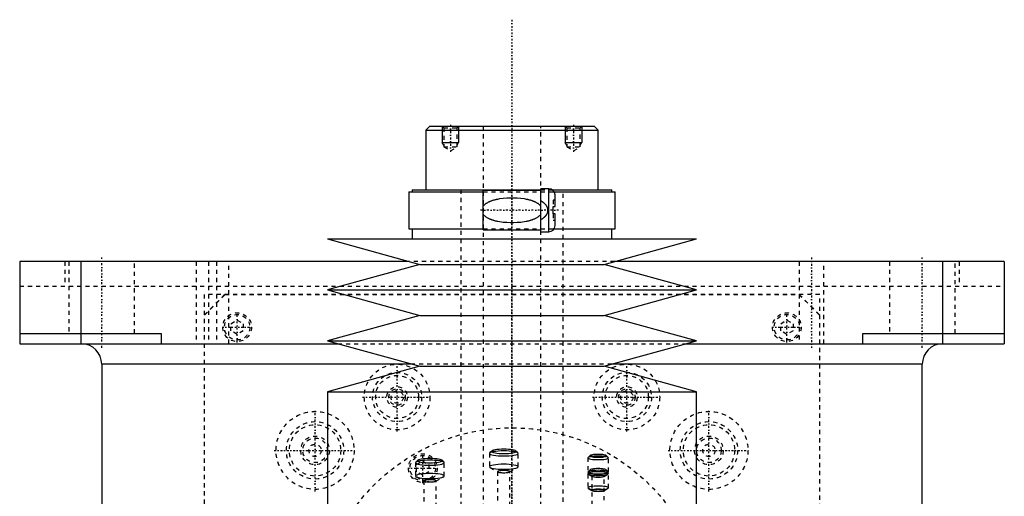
# Model space of a CAD drawing. Extents: x -120 to 120, y -123 to 447.
# Tile 9 of 9: x -120 to 120, y 331 to 447. Entities that reach past the tile are written whole.
import ezdxf

# ---------------------------------------------------------------- set-up
doc = ezdxf.new("R2010")
doc.units = 0
doc.linetypes.add('CENTER', pattern=[1.5, 0.45, -0.5, 0.05, -0.5])
doc.linetypes.add('DASHED', pattern=[2, 1, -1])
for name, color, linetype in [('AM_0', 7, 'CONTINUOUS'), ('AM_10', 7, 'CONTINUOUS'), ('AM_3', 7, 'DASHED'), ('AM_7', 7, 'CENTER')]:
    doc.layers.add(name, color=color, linetype=linetype)

msp = doc.modelspace()

# ---------------------------------------------------------------- linework, layer by layer
at = {"layer": 'AM_0', "color": 7, "linetype": 'CONTINUOUS'}
for p, q in [((-20, 421), (-21, 420)), ((-20, 421), (20, 421)), ((21, 420), (20, 421)), ((-21, 420), (-21, 405.5)), ((-21, 420), (21, 420)), ((21, 405.5), (21, 420)), ((9, 405.75), (7, 405.75)), ((7, 395.25), (7, 405.75)), ((9, 395.25), (9, 405.75)), ((-25.15, 405), (-25.15, 396)), ((-25.15, 405), (-7, 405)), ((-24.35, 405.5), (-24.35, 405)), ((-24.35, 405.5), (7, 405.5)), ((7, 405.3), (-7, 405.3)), ((-7, 395.7), (-7, 405.3)), ((9.83, 405.5), (24.35, 405.5)), ((10.3, 405), (25.15, 405)), ((10.5, 401.4), (10.5, 404.25)), ((24.35, 405), (24.35, 405.5)), ((25.15, 396), (25.15, 405)), ((10, 399.6), (10, 401.4)), ((10, 401.4), (10.5, 401.4)), ((10.5, 399.6), (10, 399.6)), ((10.5, 396.75), (10.5, 399.6)), ((-25.15, 396), (-7, 396)), ((-24.35, 396), (-24.35, 393.5)), ((-7, 395.7), (7, 395.7)), ((7, 395.25), (9, 395.25)), ((10.3, 396), (25.15, 396)), ((24.35, 393.5), (24.35, 396)), ((-45, 393.5), (-22.5, 387.3)), ((-45, 393.5), (45, 393.5)), ((22.5, 387.3), (45, 393.5)), ((-120, 388), (-120, 368)), ((-25.04, 388), (-120, 388)), ((-105, 368), (-105, 388)), ((-22.5, 387.3), (-45, 381.1)), ((-22.5, 387.3), (22.5, 387.3)), ((45, 381.1), (22.5, 387.3)), ((120, 388), (25.04, 388)), ((105, 368), (105, 388)), ((120, 388), (120, 368)), ((-45, 381.1), (-22.5, 374.9)), ((-45, 381.1), (45, 381.1)), ((22.5, 374.9), (45, 381.1)), ((-22.5, 374.9), (-45, 368.7)), ((-22.5, 374.9), (22.5, 374.9)), ((45, 368.7), (22.5, 374.9)), ((-120, 370.5), (-85.5, 370.5)), ((-85.5, 370.5), (-85.5, 368)), ((85.5, 370.5), (120, 370.5)), ((85.5, 368), (85.5, 370.5)), ((-120, 368), (-42.46, 368)), ((-45, 368.7), (-22.5, 362.5)), ((-45, 368.7), (45, 368.7)), ((22.5, 362.5), (45, 368.7)), ((42.46, 368), (120, 368)), ((-100, 363), (-100, 25)), ((-24.34, 363), (-100, 363)), ((-22.5, 362.5), (-45, 356.3)), ((-22.5, 362.5), (22.5, 362.5)), ((45, 356.3), (22.5, 362.5)), ((100, 363), (24.34, 363)), ((100, 25), (100, 363)), ((-45, 356.3), (-45, 306.25)), ((-45, 356.3), (45, 356.3)), ((45, 306.25), (45, 356.3))]:
    msp.add_line(p, q, dxfattribs=at)
for centre, radius, start, end in [((9, 404.25), 1.5, 0, 90), ((9, 396.75), 1.5, 270, 0), ((-105, 363), 5, 0, 90), ((105, 363), 5, 90, 180)]:
    msp.add_arc(centre, radius, start, end, dxfattribs=at)
at = {"layer": 'AM_10', "color": 7, "linetype": 'CONTINUOUS'}
for p, q in [((-17, 421), (-17, 417)), ((-13, 421), (-13, 417)), ((13, 421), (13, 417)), ((17, 421), (17, 417)), ((-16.62, 416.34), (-17, 417)), ((-17, 417), (-13, 417)), ((-13.38, 416.34), (-13, 417)), ((13.38, 416.34), (13, 417)), ((13, 417), (17, 417)), ((16.62, 416.34), (17, 417))]:
    msp.add_line(p, q, dxfattribs=at)
at = {"layer": 'AM_3', "color": 6, "linetype": 'DASHED'}
for p, q in [((-17, 421), (-16.62, 420.62)), ((-16.62, 420.62), (-16.62, 415.94)), ((-16.62, 420.62), (-13.38, 420.62)), ((-13.38, 420.62), (-13, 421)), ((-13.38, 415.94), (-13.38, 420.62)), ((-7, 421), (-7, -97.5)), ((7, -97.5), (7, 421)), ((13, 421), (13.38, 420.62)), ((13.38, 420.62), (13.38, 415.94)), ((13.38, 420.62), (16.62, 420.62)), ((16.62, 420.62), (17, 421)), ((16.62, 415.94), (16.62, 420.62)), ((-16.62, 415.94), (-15, 415)), ((-16.62, 415.94), (-13.38, 415.94)), ((-15, 415), (-13.38, 415.94)), ((13.38, 415.94), (15, 415)), ((13.38, 415.94), (16.62, 415.94)), ((15, 415), (16.62, 415.94)), ((-12.5, 405.5), (-12.5, -56.5)), ((-7, 405), (10.3, 405)), ((7, 405.5), (9.83, 405.5)), ((12.5, -56.5), (12.5, 405.5)), ((10.5, 403), (10, 403)), ((10, 403), (10, 401.4)), ((10, 399.6), (10, 398)), ((10.5, 398), (10, 398)), ((-7, 396), (10.3, 396)), ((-108.97, 388), (-108.97, 382)), ((-108, 388), (-108, 370.5)), ((-92, 370.5), (-92, 388)), ((-77, 388), (-77, 368)), ((-74, 388), (-74, 368)), ((-72, 388), (-72, 368)), ((-69, 368), (-69, 388)), ((25.04, 388), (-25.04, 388)), ((70, 388), (70, 368)), ((76, 368), (76, 388)), ((92, 388), (92, 370.5)), ((108, 370.5), (108, 388)), ((108.97, 388), (108.97, 382)), ((-120, 382), (120, 382)), ((-75, 375), (-70, 380)), ((75, 380), (-75, 380)), ((-75, 380), (-75, 68)), ((-74.95, 374.95), (-69.95, 379.95)), ((-69.95, 379.95), (69.95, 379.95)), ((69.95, 379.95), (74.95, 374.95)), ((70, 380), (75, 375)), ((75, 68), (75, 380)), ((-74.95, 69.05), (-74.95, 374.95)), ((74.95, 374.95), (74.95, 69.05)), ((-68.5, 372.87), (-67, 373.73)), ((-68.5, 371.13), (-68.5, 372.87)), ((-67, 373.73), (-65.5, 372.87)), ((-65.5, 372.87), (-65.5, 371.13)), ((65.5, 372.87), (67, 373.73)), ((65.5, 371.13), (65.5, 372.87)), ((67, 373.73), (68.5, 372.87)), ((68.5, 372.87), (68.5, 371.13)), ((-67, 370.27), (-68.5, 371.13)), ((-65.5, 371.13), (-67, 370.27)), ((67, 370.27), (65.5, 371.13)), ((68.5, 371.13), (67, 370.27)), ((-42.46, 368), (42.46, 368)), ((24.34, 363), (-24.34, 363)), ((-5.5, 341.26), (-5.5, 338.01)), ((-4.95, 341.85), (-5.45, 341.37)), ((1.45, 341.37), (0.95, 341.85)), ((1.5, 338.01), (1.5, 341.26)), ((-23.5, 339), (-23.5, 335.75)), ((-22.95, 339.59), (-23.45, 339.11)), ((-23.25, 338.54), (-21.75, 339.4)), ((-23.25, 336.81), (-23.25, 338.54)), ((-21.75, 339.4), (-20.25, 338.54)), ((-20.25, 338.54), (-20.25, 336.81)), ((-16.55, 339.11), (-17.05, 339.59)), ((-16.5, 335.75), (-16.5, 339)), ((18.5, 340.19), (18.5, 332.87)), ((19.03, 340.74), (18.54, 340.26)), ((23.46, 340.26), (22.97, 340.74)), ((23.5, 332.87), (23.5, 340.19)), ((-21.75, 335.94), (-23.25, 336.81)), ((-20.25, 336.81), (-21.75, 335.94)), ((-5.35, 337.83), (-3.43, 336.75)), ((-3.5, 336.83), (-3.5, 326.49)), ((-0.57, 336.75), (1.35, 337.83)), ((-0.5, 326.49), (-0.5, 336.83)), ((19.03, 337.27), (18.54, 336.79)), ((18.61, 336.22), (19.57, 335.68)), ((22.43, 335.68), (23.39, 336.22)), ((23.46, 336.79), (22.97, 337.27)), ((-23.35, 335.57), (-21.43, 334.49)), ((-21.5, 334.57), (-21.5, 324.23)), ((-18.57, 334.49), (-16.65, 335.57)), ((-18.5, 324.23), (-18.5, 334.57)), ((19.5, 335.75), (19.5, 325.88)), ((22.5, 325.88), (22.5, 335.75)), ((18.61, 332.74), (19.57, 332.2)), ((22.43, 332.2), (23.39, 332.74))]:
    msp.add_line(p, q, dxfattribs=at)
for points in [[(-5.5, 341.26), (-5.43, 341.14), (-5.23, 341.03), (-4.91, 340.92), (-4.47, 340.83), (-3.94, 340.76), (-3.34, 340.7), (-2.68, 340.66), (-2, 340.65), (-1.32, 340.66), (-0.66, 340.7), (-0.06, 340.76), (0.47, 340.83), (0.91, 340.92), (1.23, 341.03), (1.43, 341.14), (1.5, 341.26), (1.43, 341.38), (1.23, 341.49), (0.91, 341.6), (0.47, 341.69), (-0.06, 341.77), (-0.66, 341.82), (-1.32, 341.86), (-2, 341.87), (-2.68, 341.86), (-3.34, 341.82), (-3.94, 341.77), (-4.47, 341.69), (-4.91, 341.6), (-5.23, 341.49), (-5.43, 341.38)], [(-5, 341.75), (-4.94, 341.65), (-4.77, 341.55), (-4.49, 341.46), (-4.12, 341.38), (-3.67, 341.32), (-3.15, 341.27), (-2.59, 341.24), (-2, 341.23), (-1.41, 341.24), (-0.85, 341.27), (-0.33, 341.32), (0.12, 341.38), (0.49, 341.46), (0.77, 341.55), (0.94, 341.65), (1, 341.75), (0.94, 341.85), (0.77, 341.95), (0.49, 342.04), (0.12, 342.12), (-0.33, 342.19), (-0.85, 342.23), (-1.41, 342.26), (-2, 342.27), (-2.59, 342.26), (-3.15, 342.23), (-3.67, 342.19), (-4.12, 342.12), (-4.49, 342.04), (-4.77, 341.95), (-4.94, 341.85)], [(19, 340.68), (19.04, 340.61), (19.15, 340.54), (19.34, 340.48), (19.59, 340.43), (19.89, 340.39), (20.23, 340.36), (20.61, 340.34), (21, 340.33), (21.39, 340.34), (21.77, 340.36), (22.11, 340.39), (22.41, 340.43), (22.66, 340.48), (22.85, 340.54), (22.96, 340.61), (23, 340.68), (22.96, 340.75), (22.85, 340.81), (22.66, 340.87), (22.41, 340.92), (22.11, 340.97), (21.77, 341), (21.39, 341.02), (21, 341.03), (20.61, 341.02), (20.23, 341), (19.89, 340.97), (19.59, 340.92), (19.34, 340.87), (19.15, 340.81), (19.04, 340.75)], [(-23.5, 339), (-23.43, 338.88), (-23.23, 338.77), (-22.91, 338.67), (-22.47, 338.57), (-21.94, 338.5), (-21.34, 338.44), (-20.68, 338.41), (-20, 338.4), (-19.32, 338.41), (-18.66, 338.44), (-18.06, 338.5), (-17.53, 338.57), (-17.09, 338.67), (-16.77, 338.77), (-16.57, 338.88), (-16.5, 339), (-16.57, 339.12), (-16.77, 339.24), (-17.09, 339.34), (-17.53, 339.43), (-18.06, 339.51), (-18.66, 339.56), (-19.32, 339.6), (-20, 339.61), (-20.68, 339.6), (-21.34, 339.56), (-21.94, 339.51), (-22.47, 339.43), (-22.91, 339.34), (-23.23, 339.24), (-23.43, 339.12)], [(-23, 339.5), (-22.94, 339.39), (-22.77, 339.3), (-22.49, 339.21), (-22.12, 339.13), (-21.67, 339.06), (-21.15, 339.01), (-20.59, 338.98), (-20, 338.97), (-19.41, 338.98), (-18.85, 339.01), (-18.33, 339.06), (-17.88, 339.13), (-17.51, 339.21), (-17.23, 339.3), (-17.06, 339.39), (-17, 339.5), (-17.06, 339.6), (-17.23, 339.69), (-17.51, 339.78), (-17.88, 339.86), (-18.33, 339.93), (-18.85, 339.98), (-19.41, 340.01), (-20, 340.02), (-20.59, 340.01), (-21.15, 339.98), (-21.67, 339.93), (-22.12, 339.86), (-22.49, 339.78), (-22.77, 339.69), (-22.94, 339.6)], [(-5.5, 338.01), (-5.43, 337.89), (-5.23, 337.78), (-4.91, 337.67), (-4.47, 337.58), (-3.94, 337.51), (-3.34, 337.45), (-2.68, 337.41), (-2, 337.4), (-1.32, 337.41), (-0.66, 337.45), (-0.06, 337.51), (0.47, 337.58), (0.91, 337.67), (1.23, 337.78), (1.43, 337.89), (1.5, 338.01), (1.43, 338.13), (1.23, 338.24), (0.91, 338.35), (0.47, 338.44), (-0.06, 338.52), (-0.66, 338.57), (-1.32, 338.61), (-2, 338.62), (-2.68, 338.61), (-3.34, 338.57), (-3.94, 338.52), (-4.47, 338.44), (-4.91, 338.35), (-5.23, 338.24), (-5.43, 338.13)], [(18.5, 340.19), (18.55, 340.1), (18.69, 340.02), (18.92, 339.94), (19.23, 339.88), (19.61, 339.82), (20.04, 339.78), (20.51, 339.76), (21, 339.75), (21.49, 339.76), (21.96, 339.78), (22.39, 339.82), (22.77, 339.88), (23.08, 339.94), (23.31, 340.02), (23.45, 340.1), (23.5, 340.19), (23.45, 340.27), (23.31, 340.35), (23.08, 340.43), (22.77, 340.49), (22.39, 340.55), (21.96, 340.59), (21.49, 340.61), (21, 340.62), (20.51, 340.61), (20.04, 340.59), (19.61, 340.55), (19.23, 340.49), (18.92, 340.43), (18.69, 340.35), (18.55, 340.27)], [(-23.5, 335.75), (-23.43, 335.63), (-23.23, 335.52), (-22.91, 335.42), (-22.47, 335.32), (-21.94, 335.25), (-21.34, 335.19), (-20.68, 335.16), (-20, 335.15), (-19.32, 335.16), (-18.66, 335.19), (-18.06, 335.25), (-17.53, 335.32), (-17.09, 335.42), (-16.77, 335.52), (-16.57, 335.63), (-16.5, 335.75), (-16.57, 335.87), (-16.77, 335.99), (-17.09, 336.09), (-17.53, 336.18), (-18.06, 336.26), (-18.66, 336.31), (-19.32, 336.35), (-20, 336.36), (-20.68, 336.35), (-21.34, 336.31), (-21.94, 336.26), (-22.47, 336.18), (-22.91, 336.09), (-23.23, 335.99), (-23.43, 335.87)], [(-3.5, 336.83), (-3.47, 336.78), (-3.39, 336.73), (-3.25, 336.68), (-3.06, 336.65), (-2.83, 336.61), (-2.57, 336.59), (-2.29, 336.57), (-2, 336.57), (-1.71, 336.57), (-1.43, 336.59), (-1.17, 336.61), (-0.94, 336.65), (-0.75, 336.68), (-0.61, 336.73), (-0.53, 336.78), (-0.5, 336.83), (-0.53, 336.88), (-0.61, 336.93), (-0.75, 336.97), (-0.94, 337.01), (-1.17, 337.05), (-1.43, 337.07), (-1.71, 337.08), (-2, 337.09), (-2.29, 337.08), (-2.57, 337.07), (-2.83, 337.05), (-3.06, 337.01), (-3.25, 336.97), (-3.39, 336.93), (-3.47, 336.88)], [(18.5, 336.71), (18.55, 336.63), (18.69, 336.55), (18.92, 336.47), (19.23, 336.41), (19.61, 336.35), (20.04, 336.31), (20.51, 336.29), (21, 336.28), (21.49, 336.29), (21.96, 336.31), (22.39, 336.35), (22.77, 336.41), (23.08, 336.47), (23.31, 336.55), (23.45, 336.63), (23.5, 336.71), (23.45, 336.8), (23.31, 336.88), (23.08, 336.95), (22.77, 337.02), (22.39, 337.07), (21.96, 337.11), (21.49, 337.14), (21, 337.15), (20.51, 337.14), (20.04, 337.11), (19.61, 337.07), (19.23, 337.02), (18.92, 336.95), (18.69, 336.88), (18.55, 336.8)], [(18.5, 336.34), (18.55, 336.26), (18.69, 336.18), (18.92, 336.1), (19.23, 336.04), (19.61, 335.98), (20.04, 335.94), (20.51, 335.92), (21, 335.91), (21.49, 335.92), (21.96, 335.94), (22.39, 335.98), (22.77, 336.04), (23.08, 336.1), (23.31, 336.18), (23.45, 336.26), (23.5, 336.34), (23.45, 336.43), (23.31, 336.51), (23.08, 336.59), (22.77, 336.65), (22.39, 336.71), (21.96, 336.75), (21.49, 336.77), (21, 336.78), (20.51, 336.77), (20.04, 336.75), (19.61, 336.71), (19.23, 336.65), (18.92, 336.59), (18.69, 336.51), (18.55, 336.43)], [(19, 337.2), (19.04, 337.14), (19.15, 337.07), (19.34, 337.01), (19.59, 336.96), (19.89, 336.92), (20.23, 336.88), (20.61, 336.86), (21, 336.86), (21.39, 336.86), (21.77, 336.88), (22.11, 336.92), (22.41, 336.96), (22.66, 337.01), (22.85, 337.07), (22.96, 337.14), (23, 337.2), (22.96, 337.27), (22.85, 337.34), (22.66, 337.4), (22.41, 337.45), (22.11, 337.49), (21.77, 337.53), (21.39, 337.55), (21, 337.55), (20.61, 337.55), (20.23, 337.53), (19.89, 337.49), (19.59, 337.45), (19.34, 337.4), (19.15, 337.34), (19.04, 337.27)], [(19.5, 335.75), (19.53, 335.7), (19.61, 335.65), (19.75, 335.61), (19.94, 335.57), (20.17, 335.54), (20.43, 335.51), (20.71, 335.5), (21, 335.49), (21.29, 335.5), (21.57, 335.51), (21.83, 335.54), (22.06, 335.57), (22.25, 335.61), (22.39, 335.65), (22.47, 335.7), (22.5, 335.75), (22.47, 335.8), (22.39, 335.85), (22.25, 335.9), (22.06, 335.94), (21.83, 335.97), (21.57, 335.99), (21.29, 336.01), (21, 336.01), (20.71, 336.01), (20.43, 335.99), (20.17, 335.97), (19.94, 335.94), (19.75, 335.9), (19.61, 335.85), (19.53, 335.8)], [(-21.5, 334.57), (-21.47, 334.52), (-21.39, 334.47), (-21.25, 334.43), (-21.06, 334.39), (-20.83, 334.35), (-20.57, 334.33), (-20.29, 334.32), (-20, 334.31), (-19.71, 334.32), (-19.43, 334.33), (-19.17, 334.35), (-18.94, 334.39), (-18.75, 334.43), (-18.61, 334.47), (-18.53, 334.52), (-18.5, 334.57), (-18.53, 334.62), (-18.61, 334.67), (-18.75, 334.72), (-18.94, 334.76), (-19.17, 334.79), (-19.43, 334.81), (-19.71, 334.83), (-20, 334.83), (-20.29, 334.83), (-20.57, 334.81), (-20.83, 334.79), (-21.06, 334.76), (-21.25, 334.72), (-21.39, 334.67), (-21.47, 334.62)], [(18.5, 332.87), (18.55, 332.79), (18.69, 332.71), (18.92, 332.63), (19.23, 332.56), (19.61, 332.51), (20.04, 332.47), (20.51, 332.45), (21, 332.44), (21.49, 332.45), (21.96, 332.47), (22.39, 332.51), (22.77, 332.56), (23.08, 332.63), (23.31, 332.71), (23.45, 332.79), (23.5, 332.87), (23.45, 332.96), (23.31, 333.04), (23.08, 333.11), (22.77, 333.18), (22.39, 333.23), (21.96, 333.27), (21.49, 333.3), (21, 333.31), (20.51, 333.3), (20.04, 333.27), (19.61, 333.23), (19.23, 333.18), (18.92, 333.11), (18.69, 333.04), (18.55, 332.96)], [(19.5, 332.28), (19.53, 332.23), (19.61, 332.18), (19.75, 332.14), (19.94, 332.1), (20.17, 332.06), (20.43, 332.04), (20.71, 332.03), (21, 332.02), (21.29, 332.03), (21.57, 332.04), (21.83, 332.06), (22.06, 332.1), (22.25, 332.14), (22.39, 332.18), (22.47, 332.23), (22.5, 332.28), (22.47, 332.33), (22.39, 332.38), (22.25, 332.43), (22.06, 332.46), (21.83, 332.5), (21.57, 332.52), (21.29, 332.54), (21, 332.54), (20.71, 332.54), (20.43, 332.52), (20.17, 332.5), (19.94, 332.46), (19.75, 332.43), (19.61, 332.38), (19.53, 332.33)]]:
    msp.add_lwpolyline(points, close=True, dxfattribs=at)
for points in [[(-7, 401.5, 0), (-6.96, 401.56, 0), (-6.87, 401.67, 0), (-6.77, 401.77, 0), (-6.72, 401.82, 0), (-6.68, 401.86, 0), (-6.58, 401.95, 0), (-6.47, 402.04, 0), (-6.37, 402.12, 0), (-6.26, 402.19, 0), (-6.15, 402.26, 0), (-6.1, 402.3, 0), (-6.04, 402.33, 0), (-5.93, 402.4, 0), (-5.81, 402.46, 0), (-5.69, 402.52, 0), (-5.57, 402.58, 0), (-5.45, 402.64, 0), (-5.39, 402.66, 0), (-5.33, 402.69, 0), (-5.2, 402.74, 0), (-5.08, 402.79, 0), (-5.02, 402.81, 0), (-4.95, 402.84, 0), (-4.82, 402.88, 0), (-4.69, 402.93, 0), (-4.63, 402.95, 0), (-4.56, 402.97, 0), (-4.43, 403.01, 0), (-4.3, 403.05, 0), (-4.16, 403.08, 0), (-4.02, 403.12, 0), (-3.89, 403.15, 0), (-3.82, 403.17, 0), (-3.75, 403.18, 0), (-3.61, 403.21, 0), (-3.47, 403.24, 0), (-2.98, 403.33, 0), (-2.12, 403.45, 0), (-1.26, 403.52, 0), (-0.42, 403.55, 0), (0, 403.56, 0), (0.42, 403.55, 0), (1.26, 403.52, 0), (2.12, 403.45, 0), (2.98, 403.33, 0), (3.47, 403.24, 0), (3.61, 403.21, 0), (3.75, 403.18, 0), (3.82, 403.17, 0), (3.89, 403.15, 0), (4.02, 403.12, 0), (4.16, 403.08, 0), (4.3, 403.05, 0), (4.43, 403.01, 0), (4.56, 402.97, 0), (4.63, 402.95, 0), (4.69, 402.93, 0), (4.82, 402.88, 0), (4.95, 402.84, 0), (5.02, 402.81, 0), (5.08, 402.79, 0), (5.2, 402.74, 0), (5.33, 402.69, 0), (5.39, 402.66, 0), (5.45, 402.64, 0), (5.57, 402.58, 0), (5.69, 402.52, 0), (5.81, 402.46, 0), (5.93, 402.4, 0), (6.04, 402.33, 0), (6.1, 402.3, 0), (6.15, 402.26, 0), (6.26, 402.19, 0), (6.37, 402.12, 0), (6.47, 402.04, 0), (6.58, 401.95, 0), (6.68, 401.86, 0), (6.72, 401.82, 0), (6.77, 401.77, 0), (6.87, 401.67, 0), (6.96, 401.56, 0), (7, 401.5, 0)], [(7, 402.85, 0), (7.15, 402.76, 0), (7.31, 402.66, 0), (7.36, 402.62, 0), (7.41, 402.59, 0), (7.43, 402.57, 0), (7.45, 402.56, 0), (7.5, 402.52, 0), (7.54, 402.49, 0), (7.59, 402.46, 0), (7.63, 402.42, 0), (7.68, 402.38, 0), (7.7, 402.37, 0), (7.72, 402.35, 0), (7.76, 402.31, 0), (7.8, 402.27, 0), (7.82, 402.26, 0), (7.84, 402.24, 0), (7.88, 402.2, 0), (7.92, 402.16, 0), (7.94, 402.14, 0), (7.96, 402.12, 0), (8, 402.08, 0), (8.04, 402.04, 0), (8.07, 402, 0), (8.11, 401.96, 0), (8.14, 401.92, 0), (8.16, 401.9, 0), (8.18, 401.88, 0), (8.21, 401.83, 0), (8.24, 401.79, 0), (8.27, 401.75, 0), (8.3, 401.7, 0), (8.33, 401.66, 0), (8.35, 401.63, 0), (8.36, 401.61, 0), (8.39, 401.56, 0), (8.42, 401.51, 0), (8.45, 401.46, 0), (8.47, 401.41, 0), (8.5, 401.36, 0), (8.51, 401.33, 0), (8.52, 401.3, 0), (8.54, 401.25, 0), (8.57, 401.2, 0), (8.58, 401.14, 0), (8.6, 401.09, 0), (8.62, 401.03, 0), (8.63, 401, 0), (8.63, 400.98, 0), (8.65, 400.92, 0), (8.66, 400.86, 0), (8.67, 400.81, 0), (8.68, 400.75, 0), (8.68, 400.69, 0), (8.69, 400.67, 0), (8.69, 400.64, 0), (8.69, 400.58, 0), (8.69, 400.53, 0), (8.69, 400.5, 0), (8.69, 400.47, 0), (8.69, 400.42, 0), (8.69, 400.36, 0), (8.69, 400.33, 0), (8.68, 400.31, 0), (8.68, 400.25, 0), (8.67, 400.19, 0), (8.66, 400.14, 0), (8.65, 400.08, 0), (8.63, 400.02, 0), (8.63, 400, 0), (8.62, 399.97, 0), (8.6, 399.91, 0), (8.58, 399.86, 0), (8.57, 399.8, 0), (8.54, 399.75, 0), (8.52, 399.7, 0), (8.51, 399.67, 0), (8.5, 399.64, 0), (8.47, 399.59, 0), (8.45, 399.54, 0), (8.42, 399.49, 0), (8.39, 399.44, 0), (8.36, 399.39, 0), (8.35, 399.37, 0), (8.33, 399.34, 0), (8.3, 399.3, 0), (8.27, 399.25, 0), (8.24, 399.21, 0), (8.21, 399.17, 0), (8.18, 399.12, 0), (8.16, 399.1, 0), (8.14, 399.08, 0), (8.11, 399.04, 0), (8.07, 399, 0), (8.04, 398.96, 0), (8, 398.92, 0), (7.96, 398.88, 0), (7.94, 398.86, 0), (7.92, 398.84, 0), (7.88, 398.8, 0), (7.84, 398.76, 0), (7.82, 398.74, 0), (7.8, 398.73, 0), (7.76, 398.69, 0), (7.72, 398.65, 0), (7.7, 398.63, 0), (7.68, 398.62, 0), (7.63, 398.58, 0), (7.59, 398.54, 0), (7.54, 398.51, 0), (7.5, 398.48, 0), (7.45, 398.44, 0), (7.43, 398.43, 0), (7.41, 398.41, 0), (7.36, 398.38, 0), (7.31, 398.34, 0), (7.15, 398.24, 0), (7, 398.15, 0)], [(7, 399.5, 0), (6.96, 399.44, 0), (6.87, 399.33, 0), (6.77, 399.23, 0), (6.72, 399.18, 0), (6.68, 399.14, 0), (6.58, 399.05, 0), (6.47, 398.96, 0), (6.37, 398.88, 0), (6.26, 398.81, 0), (6.15, 398.74, 0), (6.1, 398.7, 0), (6.04, 398.67, 0), (5.93, 398.6, 0), (5.81, 398.54, 0), (5.69, 398.48, 0), (5.57, 398.42, 0), (5.45, 398.36, 0), (5.39, 398.34, 0), (5.33, 398.31, 0), (5.2, 398.26, 0), (5.08, 398.21, 0), (5.02, 398.19, 0), (4.95, 398.16, 0), (4.82, 398.12, 0), (4.69, 398.07, 0), (4.63, 398.05, 0), (4.56, 398.03, 0), (4.43, 397.99, 0), (4.3, 397.95, 0), (4.16, 397.92, 0), (4.02, 397.88, 0), (3.89, 397.85, 0), (3.82, 397.83, 0), (3.75, 397.82, 0), (3.61, 397.79, 0), (3.47, 397.76, 0), (2.98, 397.67, 0), (2.12, 397.55, 0), (1.26, 397.48, 0), (0.42, 397.45, 0), (0, 397.44, 0), (-0.42, 397.45, 0), (-1.26, 397.48, 0), (-2.12, 397.55, 0), (-2.98, 397.67, 0), (-3.47, 397.76, 0), (-3.61, 397.79, 0), (-3.75, 397.82, 0), (-3.82, 397.83, 0), (-3.89, 397.85, 0), (-4.02, 397.88, 0), (-4.16, 397.92, 0), (-4.3, 397.95, 0), (-4.43, 397.99, 0), (-4.56, 398.03, 0), (-4.63, 398.05, 0), (-4.69, 398.07, 0), (-4.82, 398.12, 0), (-4.95, 398.16, 0), (-5.02, 398.19, 0), (-5.08, 398.21, 0), (-5.2, 398.26, 0), (-5.33, 398.31, 0), (-5.39, 398.34, 0), (-5.45, 398.36, 0), (-5.57, 398.42, 0), (-5.69, 398.48, 0), (-5.81, 398.54, 0), (-5.93, 398.6, 0), (-6.04, 398.67, 0), (-6.1, 398.7, 0), (-6.15, 398.74, 0), (-6.26, 398.81, 0), (-6.37, 398.88, 0), (-6.47, 398.96, 0), (-6.58, 399.05, 0), (-6.68, 399.14, 0), (-6.72, 399.18, 0), (-6.77, 399.23, 0), (-6.87, 399.33, 0), (-6.96, 399.44, 0), (-7, 399.5, 0)]]:
    msp.add_polyline3d(points, dxfattribs=at)
for centre, radius in [((-67, 372), 3.5), ((-67, 372), 3.1), ((67, 372), 3.5), ((67, 372), 3.1), ((-28, 355), 8), ((28, 355), 8), ((-28, 355), 6), ((-28, 355), 5.25), ((28, 355), 6), ((28, 355), 5.25), ((-28, 355), 2.5), ((-28, 355), 2), ((-28, 355), 1.5), ((28, 355), 2.5), ((28, 355), 2), ((28, 355), 1.5), ((-48, 342), 9.5), ((48, 342), 9.5), ((-48, 342), 7), ((-48, 342), 6.25), ((48, 342), 7), ((48, 342), 6.25), ((0, 300), 47.5), ((-48, 342), 3.5), ((-48, 342), 3), ((-48, 342), 1.5), ((48, 342), 3.5), ((48, 342), 3), ((48, 342), 1.5), ((-21.75, 337.67), 3.5), ((-21.75, 337.67), 3.1)]:
    msp.add_circle(centre, radius, dxfattribs=at)
at = {"layer": 'AM_7', "color": 4, "linetype": 'CENTER'}
for p, q in [((0, 446.93), (0, -123.42)), ((-15, 421.3), (-15, 414.7)), ((15, 421.3), (15, 414.7)), ((0, 410.46), (0, 301.29)), ((11.37, 400.5), (-7.88, 400.5)), ((-100, 367), (-100, 389)), ((73, 389), (73, 367)), ((100, 367), (100, 389)), ((0, -18.4), (0, 386.4)), ((-67, 368.32), (-67, 375.68)), ((67, 368.32), (67, 375.68)), ((-70.67, 372), (-63.32, 372)), ((63.33, 372), (70.68, 372)), ((-28, 346.6), (-28, 363.4)), ((28, 346.6), (28, 363.4)), ((-36.4, 355), (-19.6, 355)), ((19.6, 355), (36.4, 355)), ((-48, 332.02), (-48, 351.98)), ((48, 332.02), (48, 351.98)), ((-57.97, 342), (-38.02, 342)), ((-21.75, 334), (-21.75, 341.35)), ((38.03, 342), (57.98, 342)), ((-25.43, 337.67), (-18.07, 337.67))]:
    msp.add_line(p, q, dxfattribs=at)

doc.saveas('drawing.dxf')
